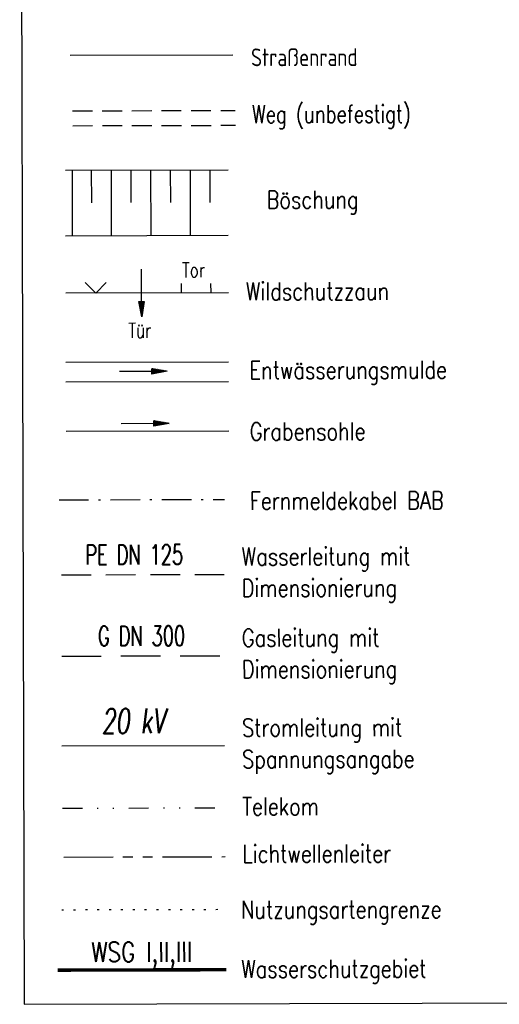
# Model space of a CAD drawing. Extents: x 0 to 1135, y 0 to 420.
# Tile 37 of 61: x 1030 to 1078, y 117 to 217. Entities that reach past the tile are written whole.
import ezdxf

# ---------------------------------------------------------------- set-up
doc = ezdxf.new("R2010")
doc.units = 0
doc.header["$LTSCALE"] = 2
doc.header["$MEASUREMENT"] = 0
for name, pattern in [('AUSGEZOGEN', [0]), ('BAB-FM2', [2.6, 1.5, -0.5, 0.1, -0.5]), ('GESTRICH-X2', [1.5, 1, -0.5]), ('GESTRICHELTX3', [2.25, 1.5, -0.75]), ('GESTRICHELTX4', [3, 2, -1]), ('GETRENNTX3', [3.25, 1, -0.75, 0, -0.75, 0, -0.75]), ('PHANTOMX2', [5, 2.5, -0.5, 0.5, -0.5, 0.5, -0.5]), ('PUNKTX2_STR', [0.6, 0.1, -0.5]), ('Schutzgebiet', [2.5, 2, -0.5])]:
    doc.linetypes.add(name, pattern=pattern)
doc.layers.get('0').update_dxf_attribs({"color": 8, "linetype": 'AUSGEZOGEN'})
for name, color, linetype in [('BAB_FM', 8, 'BAB-FM2'), ('BOESCHG', 8, 'AUSGEZOGEN'), ('GASLTG', 8, 'GESTRICHELTX4'), ('GRABEN', 8, 'AUSGEZOGEN'), ('LEGENDE', 7, 'AUSGEZOGEN'), ('Lichtwellenleiter', 8, 'PHANTOMX2'), ('MULDE', 8, 'AUSGEZOGEN'), ('NUTZUNG', 8, 'PUNKTX2_STR'), ('PFEILTOP', 8, 'AUSGEZOGEN'), ('STRASSE', 8, 'AUSGEZOGEN'), ('STROMLTG', 8, 'AUSGEZOGEN'), ('Telekom', 8, 'GETRENNTX3'), ('W-LTG', 8, 'GESTRICHELTX3'), ('WEG', 8, 'GESTRICH-X2'), ('WSG', 4, 'Schutzgebiet'), ('ZAUN', 8, 'AUSGEZOGEN')]:
    doc.layers.add(name, color=color, linetype=linetype)
doc.styles.add('ROMANS', font='romans.shx', dxfattribs={"width": 0.8})

# ---------------------------------------------------------------- blocks, each defined once
blk = doc.blocks.new('ZL')
at = {"color": 0}
for p, q in [((-1.066, 1.055), (0, 0)), ((0, 0), (1.055, 1.066))]:
    blk.add_line(p, q, dxfattribs=at)
blk = doc.blocks.new('PFEIL2')
at = {"color": 0}
for p, q in [((0.88, 0.002), (-2.401, -0.012)), ((0.881, -0.271), (0.879, 0.276)), ((0.879, 0.276), (2.429, 0.009)), ((0.911, 0.27), (0.879, 0.265)), ((0.965, 0.261), (0.879, 0.246)), ((1.019, 0.252), (0.879, 0.228)), ((1.073, 0.242), (0.879, 0.209)), ((1.127, 0.233), (0.879, 0.191)), ((1.181, 0.224), (0.879, 0.172)), ((1.235, 0.214), (0.879, 0.154)), ((1.289, 0.205), (0.879, 0.135)), ((1.343, 0.196), (0.879, 0.117)), ((1.397, 0.187), (0.879, 0.098)), ((1.451, 0.177), (0.879, 0.08)), ((1.505, 0.168), (0.879, 0.061)), ((1.559, 0.159), (0.88, 0.043)), ((1.613, 0.149), (0.88, 0.024)), ((1.668, 0.14), (0.88, 0.006)), ((1.722, 0.131), (0.88, -0.013)), ((1.776, 0.121), (0.88, -0.031)), ((1.83, 0.112), (0.88, -0.05)), ((1.884, 0.103), (0.88, -0.068)), ((1.938, 0.094), (0.88, -0.087)), ((1.992, 0.084), (0.88, -0.105)), ((2.046, 0.075), (0.88, -0.124)), ((2.1, 0.066), (0.88, -0.142)), ((2.154, 0.056), (0.88, -0.161)), ((2.208, 0.047), (0.88, -0.179)), ((2.262, 0.038), (0.881, -0.198)), ((2.316, 0.029), (0.881, -0.216)), ((2.37, 0.019), (0.881, -0.235)), ((2.424, 0.01), (0.881, -0.253)), ((2.429, 0.009), (0.881, -0.271))]:
    blk.add_line(p, q, dxfattribs=at)

msp = doc.modelspace()

# ---------------------------------------------------------------- linework, layer by layer
at = {"layer": 'BAB_FM'}
msp.add_line((1033.917, 167.943), (1050.68, 167.986), dxfattribs=at)
at = {"layer": 'BOESCHG'}
for p, q in [((1035.291, 194.759), (1035.273, 201.34)), ((1037.229, 198.037), (1037.22, 201.345)), ((1039.237, 194.736), (1039.22, 201.351)), ((1041.229, 198.048), (1041.22, 201.356)), ((1043.237, 194.746), (1043.22, 201.361)), ((1045.229, 198.058), (1045.22, 201.366)), ((1047.237, 194.757), (1047.22, 201.371)), ((1049.229, 198.068), (1049.22, 201.376))]:
    msp.add_line(p, q, dxfattribs=at)
for points in [[(1034.564, 201.339), (1051.028, 201.381)], [(1034.581, 194.695), (1051.045, 194.737)]]:
    msp.add_lwpolyline(points, dxfattribs=at)
at = {"layer": 'GASLTG', "color": 4}
msp.add_line((1034.188, 152.116), (1050.652, 152.158), dxfattribs=at)
at = {"layer": 'GRABEN', "linetype": 'AUSGEZOGEN'}
msp.add_line((1034.632, 174.897), (1051.096, 174.939), dxfattribs=at)
at = {"layer": 'LEGENDE'}
msp.add_lwpolyline([(1030.376, 116.848), (1124.387, 117.09), (1123.95, 287.238), (1029.939, 286.997)], close=True, dxfattribs=at)
at = {"layer": 'Lichtwellenleiter'}
msp.add_line((1034.395, 131.761), (1050.735, 131.803), dxfattribs=at)
at = {"layer": 'MULDE'}
for p, q in [((1034.614, 181.897), (1051.078, 181.939)), ((1034.619, 179.897), (1051.083, 179.939))]:
    msp.add_line(p, q, dxfattribs=at)
at = {"layer": 'NUTZUNG'}
msp.add_line((1034.188, 126.428), (1050.652, 126.47), dxfattribs=at)
at = {"layer": 'STRASSE'}
msp.add_line((1035.035, 212.967), (1051.499, 213.009), dxfattribs=at)
at = {"layer": 'STROMLTG', "color": 4, "linetype": 'AUSGEZOGEN'}
msp.add_line((1034.211, 143.014), (1050.675, 143.056), dxfattribs=at)
at = {"layer": 'Telekom'}
msp.add_line((1034.283, 136.714), (1050.654, 136.756), dxfattribs=at)
at = {"layer": 'W-LTG', "color": 4}
msp.add_line((1034.166, 160.348), (1050.631, 160.39), dxfattribs=at)
at = {"layer": 'WEG'}
for p, q in [((1035.3, 207.342), (1051.764, 207.384)), ((1035.304, 205.838), (1051.768, 205.881))]:
    msp.add_line(p, q, dxfattribs=at)
at = {"layer": 'WSG', "const_width": 0.35}
msp.add_lwpolyline([(1033.778, 120.309), (1050.849, 120.353)], dxfattribs=at)
at = {"layer": 'ZAUN'}
for p, q in [((1046.304, 188.937), (1046.301, 189.863)), ((1049.304, 188.945), (1049.301, 189.871)), ((1034.596, 188.897), (1051.06, 188.939))]:
    msp.add_line(p, q, dxfattribs=at)

# ---------------------------------------------------------------- block references
at = {"layer": 'PFEILTOP', "rotation": 0.1471602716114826}
for p in [(1042.445, 180.95), (1042.627, 175.668)]:
    msp.add_blockref('PFEIL2', p, dxfattribs=at)
at = {"layer": 'ZAUN'}
for name, p, rotation in [('PFEIL2', (1042.272, 188.901), 270.1471602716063), ('ZL', (1037.644, 188.889), 0.1471602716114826)]:
    msp.add_blockref(name, p, dxfattribs=dict(at, rotation=rotation))

# ---------------------------------------------------------------- texts
at = {"layer": 'GASLTG', "color": 4, "style": 'ROMANS', "width": 0.66}
msp.add_text('G DN 300', height=2, rotation=0.14716, dxfattribs=at).set_placement((1037.862, 153.154))
at = {"layer": 'LEGENDE', "style": 'ROMANS'}
for s, width, p in [('Straßenrand', 0.75, (1053.36, 211.861)), ('Weg (unbefestigt)', 0.75, (1053.457, 206.105)), ('Böschung', 0.8, (1054.933, 197.44)), ('Wildschutzzaun', 0.8, (1052.836, 188.156)), ('Entwässerungsmulde', 0.8, (1053.207, 180.178)), ('Grabensohle', 0.8, (1053.223, 173.964)), ('Fernmeldekabel BAB', 0.8, (1053.241, 166.946)), ('Wasserleitung mit', 0.8, (1052.402, 161.3)), ('Dimensionierung', 0.8, (1052.41, 158.108)), ('Gasleitung mit', 0.8, (1052.423, 153.068)), ('Dimensionierung', 0.8, (1052.431, 149.876)), ('Stromleitung mit', 0.8, (1052.446, 143.966)), ('Spannungsangabe', 0.8, (1052.455, 140.774)), ('Telekom', 0.8, (1052.467, 135.983)), ('Lichtwellenleiter', 0.8, (1052.479, 131.191)), ('Nutzungsartengrenze', 0.8, (1052.345, 125.528)), ('Wasserschutzgebiet', 0.8, (1052.36, 119.52))]:
    msp.add_text(s, height=1.8, rotation=0.14716, dxfattribs=dict(at, width=width)).set_placement(p)
at = {"layer": 'STROMLTG', "color": 4, "style": 'ROMANS', "oblique": 7, "width": 0.66}
msp.add_text('20 kV', height=2.5, rotation=0.14716, dxfattribs=at).set_placement((1038.24, 144.288))
at = {"layer": 'W-LTG', "color": 4, "style": 'ROMANS', "width": 0.66}
msp.add_text('PE DN 125', height=2, rotation=0.14716, dxfattribs=at).set_placement((1036.584, 161.383))
at = {"layer": 'WSG', "style": 'ROMANS', "width": 0.8}
msp.add_text('WSG I,II,III', height=2, rotation=0.14716, dxfattribs=at).set_placement((1037.181, 121.139))
at = {"layer": 'ZAUN', "style": 'ROMANS', "width": 0.75}
for s, p in [('Tor', (1046.387, 190.479)), ('Tür', (1040.937, 184.355))]:
    msp.add_text(s, height=1.5, rotation=0.14716, dxfattribs=at).set_placement(p)

doc.saveas('drawing.dxf')
